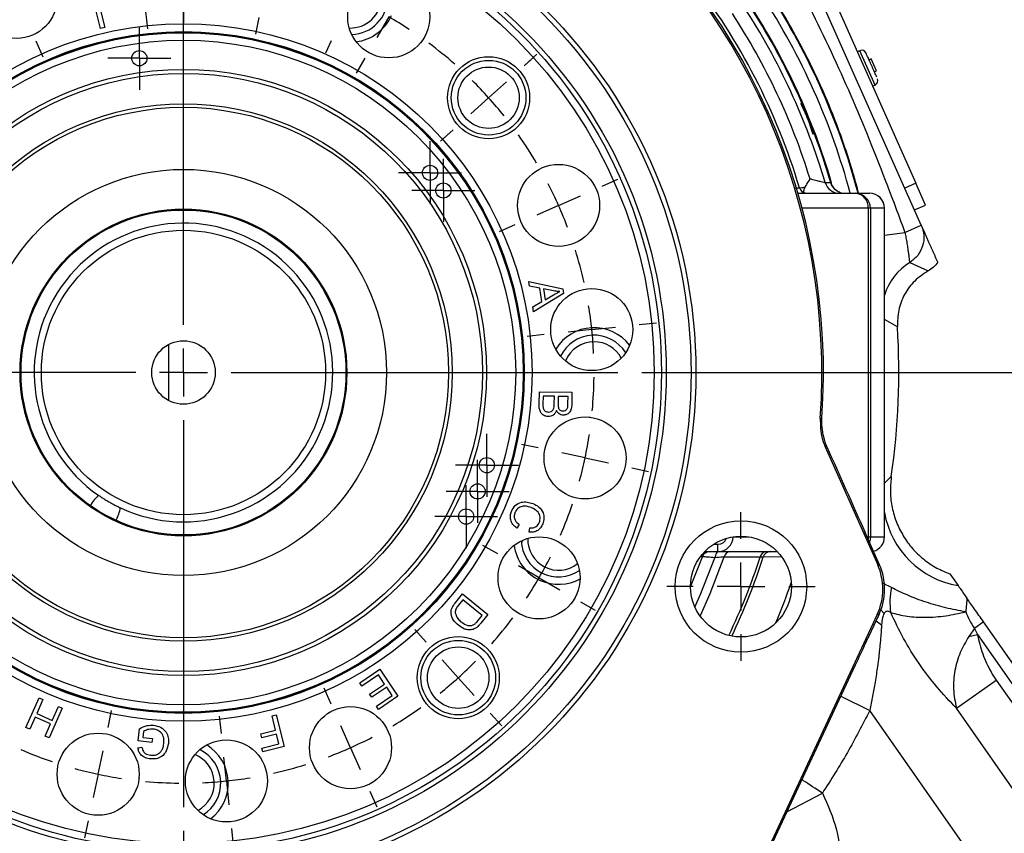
# Model space of a CAD drawing. Header units: inches. Extents: x 0.4 to 16.6, y 0.2 to 10.8.
# Tile 5 of 17: x 3.7 to 5.7, y 5.6 to 7.3. Entities that reach past the tile are written whole.
import ezdxf

# ---------------------------------------------------------------- set-up
doc = ezdxf.new("R2010")
doc.units = ezdxf.units.IN
doc.header["$MEASUREMENT"] = 0
doc.layers.add('SLD-0', color=7, linetype='Continuous', lineweight=25)
doc.styles.add('SLDTEXTSTYLE0', font='TXT', dxfattribs={"width": 0.75})
doc.dimstyles.new('SLDDIMSTYLE0', dxfattribs={"dimtxt": 0.145833, "dimasz": 0.13, "dimexe": 0, "dimexo": 0.0625, "dimgap": 0.036458, "dimtad": 0, "dimtih": 1, "dimtoh": 1, "dimdec": 1, "dimlfac": 2, "dimrnd": 1e-09, "dimzin": 12, "dimdsep": 46, "dimtxsty": 'SLDTEXTSTYLE0', "dimsah": 1, "dimcen": 0.09, "dimadec": 0, "dimazin": 3, "dimtfac": 1, "dimtdec": 1, "dimtofl": 0, "dimtmove": 0, "dimatfit": 3, "dimfxl": 0, "dimfrac": 2, "dimtolj": 1, "dimtzin": 12, "dimarcsym": 0})
doc.dimstyles.new('SLDDIMSTYLE1', dxfattribs={"dimtxt": 0.145833, "dimasz": 0.13, "dimexe": 0, "dimexo": 0.0625, "dimgap": 0.036458, "dimtad": 0, "dimtih": 1, "dimtoh": 1, "dimdec": 1, "dimlfac": 2, "dimrnd": 1e-09, "dimzin": 4, "dimdsep": 46, "dimtxsty": 'SLDTEXTSTYLE0', "dimsah": 1, "dimcen": 0.09, "dimadec": 0, "dimazin": 1, "dimtfac": 1, "dimtdec": 1, "dimtmove": 0, "dimatfit": 0, "dimfxl": 0, "dimfrac": 2, "dimtolj": 1, "dimtzin": 12, "dimarcsym": 0})

# ---------------------------------------------------------------- blocks, each defined once
blk = doc.blocks.new('_D')
at = {"layer": 'SLD-0', "color": 7}
for p, q in [((4.0799, 8.0255), (7.4722, 8.0255)), ((7.3472, 8.0255), (7.3472, 6.3613)), ((7.1856, 6.1), (7.1412, 6.1)), ((7.1412, 6.1), (7.1412, 5.8683)), ((7.5089, 6.1), (7.5532, 6.1)), ((7.5532, 6.1), (7.5532, 5.8683)), ((7.1412, 5.8683), (7.1856, 5.8683)), ((7.5532, 5.8683), (7.5089, 5.8683)), ((7.3472, 4.3571), (7.3472, 5.8388)), ((6.2698, 4.3571), (7.4722, 4.3571))]:
    blk.add_line(p, q, dxfattribs=at)
for points in [[(7.3472, 8.0255), (7.3272, 7.8955), (7.3672, 7.8955)], [(7.3472, 4.3571), (7.3672, 4.4871), (7.3272, 4.4871)]]:
    blk.add_solid(points, dxfattribs=at)
at = {"layer": 'SLD-0', "color": 7, "char_height": 0.14583, "attachment_point": 1, "style": 'SLDTEXTSTYLE0'}
for s, insert in [('7.3', (7.2126, 6.3176)), ('186', (7.1856, 6.0563))]:
    blk.add_mtext(s, dxfattribs=dict(at, insert=insert))
blk = doc.blocks.new('_D_3')
at = {"layer": 'SLD-0', "color": 7}
for p, q in [((4.9893, 6.528), (6.9159, 6.528)), ((6.7909, 6.528), (6.7909, 5.6245)), ((6.6292, 5.3632), (6.5849, 5.3632)), ((6.5849, 5.3632), (6.5849, 5.1315)), ((6.9525, 5.3632), (6.9968, 5.3632)), ((6.9968, 5.3632), (6.9968, 5.1315)), ((6.5849, 5.1315), (6.6292, 5.1315)), ((6.9968, 5.1315), (6.9525, 5.1315)), ((6.7909, 4.3571), (6.7909, 5.1019)), ((6.2698, 4.3571), (6.9159, 4.3571))]:
    blk.add_line(p, q, dxfattribs=at)
for points in [[(6.7909, 6.528), (6.7709, 6.398), (6.8109, 6.398)], [(6.7909, 4.3571), (6.8109, 4.4871), (6.7709, 4.4871)]]:
    blk.add_solid(points, dxfattribs=at)
at = {"layer": 'SLD-0', "color": 7, "char_height": 0.14583, "attachment_point": 1, "style": 'SLDTEXTSTYLE0'}
for s, insert in [('4.3', (6.6562, 5.5808)), ('110', (6.6292, 5.3195))]:
    blk.add_mtext(s, dxfattribs=dict(at, insert=insert))
blk = doc.blocks.new('_D_4')
at = {"layer": 'SLD-0', "color": 7}
for p, q in [((4.0299, 5.5686), (4.0299, 3.8371)), ((4.5142, 4.4219), (4.5142, 3.8371)), ((4.0299, 3.9621), (3.7799, 3.9621)), ((4.1485, 3.9621), (4.1041, 3.9621)), ((4.1041, 3.9621), (4.1041, 3.7304)), ((4.364, 3.9621), (4.4084, 3.9621)), ((4.4084, 3.9621), (4.4084, 3.7304)), ((4.5142, 3.9621), (4.7642, 3.9621)), ((4.1041, 3.7304), (4.1485, 3.7304)), ((4.4084, 3.7304), (4.364, 3.7304))]:
    blk.add_line(p, q, dxfattribs=at)
for points in [[(4.0299, 3.9621), (3.8999, 3.9821), (3.8999, 3.9421)], [(4.5142, 3.9621), (4.6442, 3.9421), (4.6442, 3.9821)]]:
    blk.add_solid(points, dxfattribs=at)
at = {"layer": 'SLD-0', "color": 7, "char_height": 0.14583, "attachment_point": 1, "style": 'SLDTEXTSTYLE0'}
for s, insert in [('1.0', (4.1216, 4.1796)), ('25', (4.1485, 3.9184))]:
    blk.add_mtext(s, dxfattribs=dict(at, insert=insert))
blk = doc.blocks.new('SW_CENTERMARKSYMBOL_2')
at = {"layer": 'SLD-0', "color": 0}
for p, q in [((0, 0.05), (0, 0.065875)), ((0, 0), (0, 0.05)), ((-0.05, 0), (-0.065875, 0)), ((0, 0), (-0.05, 0)), ((0, 0), (0, -0.05)), ((0, 0), (0.05, 0)), ((0.05, 0), (0.065875, 0)), ((0, -0.05), (0, -0.065875))]:
    blk.add_line(p, q, dxfattribs=at)
blk = doc.blocks.new('SW_CENTERMARKSYMBOL_3')
at = {"layer": 'SLD-0', "color": 0}
for p, q in [((0, 0.05), (0, 0.065875)), ((0, 0), (0, 0.05)), ((-0.05, 0), (-0.065875, 0)), ((0, 0), (-0.05, 0)), ((0, 0), (0, -0.05)), ((0, 0), (0.05, 0)), ((0.05, 0), (0.065875, 0)), ((0, -0.05), (0, -0.065875))]:
    blk.add_line(p, q, dxfattribs=at)
blk = doc.blocks.new('SW_CENTERMARKSYMBOL_4')
at = {"layer": 'SLD-0', "color": 0}
for p, q in [((0, 0.05), (0, 0.065875)), ((0, 0), (0, 0.05)), ((-0.05, 0), (-0.065875, 0)), ((0, 0), (-0.05, 0)), ((0, 0), (0, -0.05)), ((0, 0), (0.05, 0)), ((0.05, 0), (0.065875, 0)), ((0, -0.05), (0, -0.065875))]:
    blk.add_line(p, q, dxfattribs=at)
blk = doc.blocks.new('SW_CENTERMARKSYMBOL_5')
at = {"layer": 'SLD-0', "color": 0}
for p, q in [((0, 0.05), (0, 0.065875)), ((0, 0), (0, 0.05)), ((-0.05, 0), (-0.065875, 0)), ((0, 0), (-0.05, 0)), ((0, 0), (0, -0.05)), ((0, 0), (0.05, 0)), ((0.05, 0), (0.065875, 0)), ((0, -0.05), (0, -0.065875))]:
    blk.add_line(p, q, dxfattribs=at)
blk = doc.blocks.new('SW_CENTERMARKSYMBOL_6')
at = {"layer": 'SLD-0', "color": 0}
for p, q in [((0, 0.05), (0, 0.065875)), ((0, 0), (0, 0.05)), ((-0.05, 0), (-0.065875, 0)), ((0, 0), (-0.05, 0)), ((0, 0), (0, -0.05)), ((0, 0), (0.05, 0)), ((0.05, 0), (0.065875, 0)), ((0, -0.05), (0, -0.065875))]:
    blk.add_line(p, q, dxfattribs=at)
blk = doc.blocks.new('SW_CENTERMARKSYMBOL_7')
at = {"layer": 'SLD-0', "color": 0}
for p, q in [((0, 0.05), (0, 0.065875)), ((0, 0), (0, 0.05)), ((-0.05, 0), (-0.065875, 0)), ((0, 0), (-0.05, 0)), ((0, 0), (0, -0.05)), ((0, 0), (0.05, 0)), ((0.05, 0), (0.065875, 0)), ((0, -0.05), (0, -0.065875))]:
    blk.add_line(p, q, dxfattribs=at)
blk = doc.blocks.new('SW_CENTERMARKSYMBOL_10')
at = {"layer": 'SLD-0', "color": 0}
for p, q in [((0, 0.05), (0, 0.065875)), ((0, 0), (0, 0.05)), ((-0.05, 0), (-0.065875, 0)), ((0, 0), (-0.05, 0)), ((0, 0), (0, -0.05)), ((0, 0), (0.05, 0)), ((0.05, 0), (0.065875, 0)), ((0, -0.05), (0, -0.065875))]:
    blk.add_line(p, q, dxfattribs=at)
blk = doc.blocks.new('SW_CENTERMARKSYMBOL_11')
at = {"layer": 'SLD-0', "color": 0}
for p, q in [((0, 0.05), (0, 0.065875)), ((0, 0), (0, 0.05)), ((-0.05, 0), (-0.065875, 0)), ((0, 0), (-0.05, 0)), ((0, 0), (0, -0.05)), ((0, 0), (0.05, 0)), ((0.05, 0), (0.065875, 0)), ((0, -0.05), (0, -0.065875))]:
    blk.add_line(p, q, dxfattribs=at)
blk = doc.blocks.new('SW_CENTERMARKSYMBOL_12')
at = {"layer": 'SLD-0', "color": 0}
for p, q in [((0, 0.05), (0, 0.065875)), ((0, 0), (0, 0.05)), ((-0.05, 0), (-0.065875, 0)), ((0, 0), (-0.05, 0)), ((0, 0), (0, -0.05)), ((0, 0), (0.05, 0)), ((0.05, 0), (0.065875, 0)), ((0, -0.05), (0, -0.065875))]:
    blk.add_line(p, q, dxfattribs=at)
blk = doc.blocks.new('SW_CENTERMARKSYMBOL_13')
at = {"layer": 'SLD-0', "color": 0}
for p, q in [((0, 0.05), (0, 0.065875)), ((0, 0), (0, 0.05)), ((-0.05, 0), (-0.065875, 0)), ((0, 0), (-0.05, 0)), ((0, 0), (0, -0.05)), ((0, 0), (0.05, 0)), ((0.05, 0), (0.065875, 0)), ((0, -0.05), (0, -0.065875))]:
    blk.add_line(p, q, dxfattribs=at)
blk = doc.blocks.new('SW_CENTERMARKSYMBOL_14')
at = {"layer": 'SLD-0', "color": 0}
for p, q in [((0, 0.05), (0, 0.065875)), ((0, 0), (0, 0.05)), ((-0.05, 0), (-0.065875, 0)), ((0, 0), (-0.05, 0)), ((0, 0), (0, -0.05)), ((0, 0), (0.05, 0)), ((0.05, 0), (0.065875, 0)), ((0, -0.05), (0, -0.065875))]:
    blk.add_line(p, q, dxfattribs=at)
blk = doc.blocks.new('SW_CENTERMARKSYMBOL_15')
at = {"layer": 'SLD-0', "color": 0}
for p, q in [((0, 0.05), (0, 0.065875)), ((0, 0), (0, 0.05)), ((-0.05, 0), (-0.065875, 0)), ((0, 0), (-0.05, 0)), ((0, 0), (0, -0.05)), ((0, 0), (0.05, 0)), ((0.05, 0), (0.065875, 0)), ((0, -0.05), (0, -0.065875))]:
    blk.add_line(p, q, dxfattribs=at)
blk = doc.blocks.new('SW_CENTERMARKSYMBOL_18')
at = {"layer": 'SLD-0', "color": 0}
for p, q in [((0, 0.1), (0, 0.155475)), ((0, 0), (0, 0.05)), ((-0.1, 0), (-0.155475, 0)), ((0, 0), (-0.05, 0)), ((0, 0), (0, -0.05)), ((0, 0), (0.05, 0)), ((0.1, 0), (0.155475, 0)), ((0, -0.1), (0, -0.155475))]:
    blk.add_line(p, q, dxfattribs=at)
blk = doc.blocks.new('SW_CENTERMARKSYMBOL_24')
at = {"layer": 'SLD-0', "color": 0}
for p, q in [((-0.3495, -0.6851), (-0.3495, 0.1243)), ((-0.4289, -0.0299), (-0.4252, -0.0656)), ((-0.3495, -0.0257), (-0.3495, -0.0538)), ((0.0801, -0.0408), (0.0551, -0.0841)), ((-0.1917, -0.0423), (-0.1991, -0.0774)), ((-0.6584, -0.0914), (-0.6438, -0.1242)), ((-0.0407, -0.0914), (-0.0521, -0.117)), ((0.3634, -0.1431), (0.3901, -0.1191)), ((0.0301, -0.1274), (0.0122, -0.1586)), ((0.3634, -0.1431), (0.3843, -0.1243)), ((0.2891, -0.21), (0.3263, -0.1766)), ((0.2891, -0.21), (0.3263, -0.1766)), ((0.2891, -0.21), (0.2519, -0.2435)), ((0.2891, -0.21), (0.2519, -0.2435)), ((0.2148, -0.277), (0.1881, -0.301)), ((0.2148, -0.277), (0.1939, -0.2958)), ((0.5269, -0.3949), (0.5597, -0.3802)), ((0.4355, -0.4355), (0.4812, -0.4152)), ((0.4355, -0.4355), (0.3899, -0.4559)), ((0.3442, -0.4762), (0.3114, -0.4908)), ((0.5051, -0.6952), (0.4554, -0.7005)), ((0.5051, -0.6952), (0.5549, -0.69)), ((0.6046, -0.6848), (0.6403, -0.681)), ((0.4057, -0.7057), (0.3699, -0.7095)), ((-0.3495, -0.7851), (-0.3495, -0.7351)), ((-0.4495, -0.7851), (-1.2589, -0.7851)), ((-0.3495, -0.7851), (-0.3995, -0.7851)), ((-0.3495, -0.7851), (-0.3495, -0.8351)), ((-0.3495, -0.7851), (-0.2995, -0.7851)), ((-0.2495, -0.7851), (0.5598, -0.7851)), ((-0.3495, -0.8851), (-0.3495, -1.6945)), ((0.3932, -0.943), (0.3581, -0.9355)), ((0.4911, -0.9638), (0.4421, -0.9534)), ((0.4911, -0.9638), (0.54, -0.9741)), ((0.5889, -0.9845), (0.624, -0.992)), ((0.3081, -1.1648), (0.277, -1.1468)), ((0.3947, -1.2148), (0.3514, -1.1898)), ((0.3947, -1.2148), (0.438, -1.2398)), ((0.4813, -1.2648), (0.5124, -1.2827)), ((0.1586, -1.3494), (0.1345, -1.3227)), ((0.2255, -1.4237), (0.192, -1.3866)), ((0.2255, -1.4237), (0.259, -1.4609)), ((-0.0407, -1.4788), (-0.0553, -1.446)), ((-0.5074, -1.5279), (-0.5, -1.4927)), ((-0.2702, -1.5403), (-0.2739, -1.5046)), ((0.2924, -1.498), (0.3165, -1.5247)), ((0, -1.5702), (-0.0203, -1.5245)), ((-0.5282, -1.6257), (-0.5178, -1.5768)), ((0, -1.5702), (0.0203, -1.6158)), ((-0.2597, -1.6397), (-0.2649, -1.59)), ((-0.5282, -1.6257), (-0.5386, -1.6746)), ((-0.2597, -1.6397), (-0.2545, -1.6895)), ((0.0407, -1.6615), (0.0553, -1.6943)), ((-0.549, -1.7235), (-0.5565, -1.7586)), ((-0.2493, -1.7392), (-0.2455, -1.7749))]:
    blk.add_line(p, q, dxfattribs=at)
for start, end in [(56.6664, 60), (48.6671, 53.3329), (42, 45.3336), (42, 45.3336), (38.6664, 42), (38.6664, 42), (30.6671, 35.3329), (24, 27.3336), (20.6664, 24), (12.6671, 17.3329), (6, 9.3336), (2.6664, 6), (354.6671, 359.3329), (348, 351.3336), (344.6664, 348), (336.6671, 341.3329), (330, 333.3336), (326.6664, 330), (318.6671, 323.3329), (312, 315.3336), (308.6664, 312), (300.6671, 305.3329), (294, 297.3336), (246.6671, 251.3329), (290.6664, 294), (282.6671, 287.3329), (254.6664, 258), (258, 261.3336), (264.6671, 269.3329), (272.6664, 276), (276, 279.3336)]:
    blk.add_arc((-0.3495, -0.7851), 0.8594, start, end, dxfattribs=at)
blk = doc.blocks.new('SW_CENTERMARKSYMBOL_28')
at = {"layer": 'SLD-0', "color": 0}
for p, q in [((0, 0.05), (0, 0.065875)), ((0, 0), (0, 0.05)), ((-0.05, 0), (-0.065875, 0)), ((0, 0), (-0.05, 0)), ((0, 0), (0, -0.05)), ((0, 0), (0.05, 0)), ((0.05, 0), (0.065875, 0)), ((0, -0.05), (0, -0.065875))]:
    blk.add_line(p, q, dxfattribs=at)
blk = doc.blocks.new('SW_CENTERMARKSYMBOL_29')
at = {"layer": 'SLD-0', "color": 0}
for p, q in [((0, 0.05), (0, 0.065875)), ((0, 0), (0, 0.05)), ((-0.05, 0), (-0.065875, 0)), ((0, 0), (-0.05, 0)), ((0, 0), (0, -0.05)), ((0, 0), (0.05, 0)), ((0.05, 0), (0.065875, 0)), ((0, -0.05), (0, -0.065875))]:
    blk.add_line(p, q, dxfattribs=at)
blk = doc.blocks.new('SW_CENTERMARKSYMBOL_30')
at = {"layer": 'SLD-0', "color": 0}
for p, q in [((0, 0.05), (0, 0.065875)), ((0, 0), (0, 0.05)), ((-0.05, 0), (-0.065875, 0)), ((0, 0), (-0.05, 0)), ((0, 0), (0, -0.05)), ((0, 0), (0.05, 0)), ((0.05, 0), (0.065875, 0)), ((0, -0.05), (0, -0.065875))]:
    blk.add_line(p, q, dxfattribs=at)
blk = doc.blocks.new('SW_CENTERMARKSYMBOL_31')
at = {"layer": 'SLD-0', "color": 0}
for p, q in [((0, 0.05), (0, 0.065875)), ((0, 0), (0, 0.05)), ((-0.05, 0), (-0.065875, 0)), ((0, 0), (-0.05, 0)), ((0, 0), (0, -0.05)), ((0, 0), (0.05, 0)), ((0.05, 0), (0.065875, 0)), ((0, -0.05), (0, -0.065875))]:
    blk.add_line(p, q, dxfattribs=at)
blk = doc.blocks.new('SW_CENTERMARKSYMBOL_32')
at = {"layer": 'SLD-0', "color": 0}
for p, q in [((0, 0.05), (0, 0.065875)), ((0, 0), (0, 0.05)), ((-0.05, 0), (-0.065875, 0)), ((0, 0), (-0.05, 0)), ((0, 0), (0, -0.05)), ((0, 0), (0.05, 0)), ((0.05, 0), (0.065875, 0)), ((0, -0.05), (0, -0.065875))]:
    blk.add_line(p, q, dxfattribs=at)
blk = doc.blocks.new('SW_CENTERMARKSYMBOL_33')
at = {"layer": 'SLD-0', "color": 0}
for p, q in [((0, 0.05), (0, 0.065875)), ((0, 0), (0, 0.05)), ((-0.05, 0), (-0.065875, 0)), ((0, 0), (-0.05, 0)), ((0, 0), (0, -0.05)), ((0, 0), (0.05, 0)), ((0.05, 0), (0.065875, 0)), ((0, -0.05), (0, -0.065875))]:
    blk.add_line(p, q, dxfattribs=at)

msp = doc.modelspace()

# ---------------------------------------------------------------- linework, layer by layer
at = {"color": 7, "linetype": 'Continuous', "lineweight": 25}
for p, q in [((5.5744, 6.8365), (5.285, 7.4864)), ((5.3492, 7.4037), (5.5627, 6.9241)), ((3.8563, 7.2478), (3.8417, 7.3061)), ((3.8505, 7.3082), (3.865, 7.25)), ((3.865, 7.25), (3.8563, 7.2478)), ((5.4455, 7.2014), (5.4403, 7.199)), ((5.4697, 7.1841), (5.4651, 7.182)), ((5.4809, 7.159), (5.4697, 7.1841)), ((5.4763, 7.1569), (5.4809, 7.159)), ((5.4723, 7.1271), (5.4776, 7.1294)), ((5.3847, 6.9255), (5.3848, 6.9255)), ((5.5627, 6.9241), (5.5399, 6.9139)), ((5.5831, 6.8784), (5.5627, 6.9241)), ((5.3161, 6.903), (5.4365, 6.903)), ((5.4365, 6.903), (5.4661, 6.903)), ((5.4635, 6.1843), (5.4635, 6.8718)), ((5.4678, 6.8718), (5.4635, 6.8718)), ((5.4678, 6.8718), (5.4678, 6.1843)), ((5.4973, 6.8718), (5.4678, 6.8718)), ((5.4973, 6.5896), (5.4973, 6.8718)), ((5.4974, 6.5896), (5.4974, 6.8718)), ((5.5602, 6.8682), (5.5831, 6.8784)), ((5.5401, 6.8212), (5.5744, 6.8365)), ((5.5503, 6.758), (5.5886, 6.7406)), ((4.7528, 6.7181), (4.8241, 6.7029)), ((4.7543, 6.7087), (4.7528, 6.7181)), ((4.7758, 6.7045), (4.7543, 6.7087)), ((4.7803, 6.6764), (4.7758, 6.7045)), ((4.7835, 6.7031), (4.7871, 6.6803)), ((4.8044, 6.6988), (4.7835, 6.7031)), ((4.8241, 6.7029), (4.8257, 6.6934)), ((4.8257, 6.6934), (4.7628, 6.6552)), ((4.7871, 6.6803), (4.8046, 6.6903)), ((4.7612, 6.6653), (4.7803, 6.6764)), ((4.7628, 6.6552), (4.7612, 6.6653)), ((3.9989, 6.4692), (3.9989, 6.5868)), ((5.4973, 6.5896), (5.4974, 6.5896)), ((4.7743, 6.4617), (4.7748, 6.4878)), ((4.7748, 6.4878), (4.8431, 6.4866)), ((4.7827, 6.4786), (4.7824, 6.4616)), ((4.8062, 6.4782), (4.7827, 6.4786)), ((4.8059, 6.4624), (4.8062, 6.4782)), ((4.8143, 6.478), (4.814, 6.4633)), ((4.8349, 6.4777), (4.8143, 6.478)), ((4.8347, 6.464), (4.8349, 6.4777)), ((4.8431, 6.4866), (4.8427, 6.4609)), ((5.4973, 6.1843), (5.4973, 6.4665)), ((5.4973, 6.4665), (5.4974, 6.4665)), ((5.4974, 6.1843), (5.4974, 6.4665)), ((4.8779, 6.435), (4.8811, 6.4346)), ((5.366, 6.4184), (5.3662, 6.4325)), ((5.3733, 6.3722), (5.4831, 6.1255)), ((5.5115, 6.3104), (5.5114, 6.3091)), ((4.8455, 6.2671), (4.8424, 6.2681)), ((4.7328, 6.21), (4.7275, 6.2025)), ((4.7538, 6.1936), (4.755, 6.2026)), ((5.4674, 6.1692), (5.4568, 6.1929)), ((5.4635, 6.1843), (5.4678, 6.1843)), ((5.4678, 6.1843), (5.4973, 6.1843)), ((5.1486, 6.153), (5.1486, 6.1686)), ((5.4868, 6.1255), (5.4674, 6.1692)), ((5.1486, 6.153), (5.1207, 6.153)), ((5.2731, 6.153), (5.1486, 6.153)), ((5.4831, 6.1255), (5.4868, 6.1255)), ((5.6343, 6.1066), (5.6515, 6.0821)), ((4.5986, 6.0454), (4.614, 6.0645)), ((4.614, 6.0645), (4.667, 6.0216)), ((4.6146, 6.0524), (4.6055, 6.0411)), ((4.6551, 6.0197), (4.6146, 6.0524)), ((4.6461, 6.0085), (4.6551, 6.0197)), ((4.667, 6.0216), (4.6522, 6.0034)), ((5.4822, 6.0219), (5.0731, 5.1445)), ((5.4651, 5.9772), (5.4859, 6.0218)), ((5.4859, 6.0218), (5.4822, 6.0219)), ((5.7047, 6.006), (5.6854, 5.9925)), ((6.013, 5.5658), (5.7047, 6.006)), ((5.6854, 5.9925), (5.6736, 5.9756)), ((5.6736, 5.9756), (5.6918, 5.9798)), ((5.6854, 5.9925), (5.6918, 5.9798)), ((5.6918, 5.9798), (5.992, 5.5511)), ((5.0756, 5.142), (5.4367, 5.9164)), ((4.3988, 5.8786), (4.4409, 5.907)), ((4.4379, 5.8953), (4.4032, 5.8719)), ((4.4508, 5.8761), (4.4379, 5.8953)), ((4.4409, 5.907), (4.4789, 5.8506)), ((4.4032, 5.8719), (4.3988, 5.8786)), ((4.4196, 5.8551), (4.4508, 5.8761)), ((5.6478, 5.8254), (5.7314, 5.884)), ((5.7314, 5.884), (5.9735, 5.5382)), ((4.4241, 5.8484), (4.4196, 5.8551)), ((4.4553, 5.8695), (4.4241, 5.8484)), ((4.467, 5.8522), (4.4553, 5.8695)), ((3.6999, 5.7852), (3.7276, 5.8474)), ((3.7358, 5.8437), (3.7227, 5.8144)), ((3.7276, 5.8474), (3.7358, 5.8437)), ((4.4336, 5.8297), (4.467, 5.8522)), ((4.4789, 5.8506), (4.4381, 5.8231)), ((3.7227, 5.8144), (3.755, 5.8)), ((3.7763, 5.8256), (3.7486, 5.7635)), ((3.755, 5.8), (3.7681, 5.8293)), ((3.7681, 5.8293), (3.7763, 5.8256)), ((4.4381, 5.8231), (4.4336, 5.8297)), ((5.893, 5.2117), (5.4664, 5.8209)), ((5.8899, 5.4796), (5.6478, 5.8254)), ((3.7195, 5.807), (3.7081, 5.7815)), ((3.7518, 5.7926), (3.7195, 5.807)), ((3.7404, 5.7671), (3.7518, 5.7926)), ((4.2153, 5.8093), (4.224, 5.8115)), ((4.2228, 5.7793), (4.2153, 5.8093)), ((4.224, 5.8115), (4.2405, 5.7454)), ((3.7081, 5.7815), (3.6999, 5.7852)), ((3.935, 5.757), (3.9377, 5.7823)), ((3.9461, 5.7768), (3.9447, 5.7641)), ((4.1918, 5.7716), (4.2228, 5.7793)), ((4.1937, 5.7638), (4.1918, 5.7716)), ((4.2247, 5.7715), (4.1937, 5.7638)), ((4.2298, 5.751), (4.2247, 5.7715)), ((3.7486, 5.7635), (3.7404, 5.7671)), ((3.964, 5.754), (3.935, 5.757)), ((3.9447, 5.7641), (3.9648, 5.762)), ((3.9648, 5.762), (3.964, 5.754)), ((4.194, 5.7421), (4.2298, 5.751)), ((3.9345, 5.7425), (3.9429, 5.7439)), ((4.196, 5.7343), (4.194, 5.7421)), ((4.2405, 5.7454), (4.196, 5.7343)), ((3.769, 5.7124), (3.77, 5.7155)), ((3.9369, 5.68), (3.9365, 5.6768))]:
    msp.add_line(p, q, dxfattribs=at)
at = {"color": 8, "linetype": 'Continuous', "lineweight": 25}
for p, q in [((5.4776, 7.1294), (5.4455, 7.2014)), ((5.3112, 6.9142), (5.3195, 6.9142)), ((5.4635, 6.8718), (5.3248, 6.8718)), ((5.4973, 6.8718), (5.4974, 6.8718)), ((5.5244, 6.6233), (5.4974, 6.639)), ((5.4974, 6.2967), (5.5115, 6.3104)), ((5.1806, 6.1843), (5.2132, 6.1843)), ((5.4606, 6.1843), (5.4635, 6.1843)), ((5.4635, 6.1843), (5.4632, 6.1796)), ((5.4973, 6.1843), (5.4974, 6.1843)), ((4.7386, 6.1752), (4.7373, 6.1727)), ((5.1397, 6.1686), (5.1486, 6.1686)), ((5.0914, 6.0794), (5.116, 6.1426)), ((5.2798, 6.1419), (5.2434, 6.1421)), ((5.5117, 6.0781), (5.4948, 6.0868)), ((5.4899, 6.0314), (5.4964, 6.0236)), ((5.4796, 6.0083), (5.4913, 6.0001)), ((5.4061, 5.8506), (5.4664, 5.8209)), ((5.2931, 5.6084), (5.3673, 5.6477))]:
    msp.add_line(p, q, dxfattribs=at)
at = {"color": 7, "linetype": 'Continuous', "lineweight": 25, "flags": 128}
for points in [[(5.3731, 6.9254), (5.3779, 6.9254), (5.3847, 6.9255)], [(5.3628, 6.432), (5.3659, 6.4325), (5.3662, 6.4325)], [(5.3767, 6.3728), (5.3746, 6.3724), (5.3733, 6.3722)], [(5.151, 6.153), (5.1494, 6.1528), (5.148, 6.1521), (5.1466, 6.151), (5.1453, 6.1495), (5.1443, 6.1476), (5.1434, 6.1454), (5.1427, 6.143), (5.1423, 6.1404)]]:
    msp.add_lwpolyline(points, dxfattribs=at)
at = {"color": 8, "linetype": 'Continuous', "lineweight": 25, "flags": 128}
for points in [[(5.4678, 6.1843), (5.4672, 6.1782), (5.4657, 6.1732)], [(5.116, 6.1426), (5.1135, 6.1426), (5.1124, 6.1426)], [(5.1006, 6.037), (5.1132, 6.0652), (5.1423, 6.1404)], [(5.1612, 6.1418), (5.132, 6.0651), (5.1113, 6.0185)]]:
    msp.add_lwpolyline(points, dxfattribs=at)
at = {"color": 7, "linetype": 'Continuous', "lineweight": 25}
for centre, radius in [((4.0299, 6.528), 1.0725), ((4.0299, 6.528), 1.0625), ((4.0299, 6.528), 1.0105), ((4.0299, 6.528), 1.0005), ((4.0299, 6.528), 0.9855), ((3.6804, 7.3131), 0.0859), ((4.4596, 7.2723), 0.0859), ((4.0299, 6.528), 0.7296), ((4.0299, 6.528), 0.7133), ((4.0299, 6.528), 0.7123), ((4.0299, 6.528), 0.711), ((4.0299, 6.528), 0.6954), ((3.9375, 7.1856), 0.0159), ((4.6686, 7.103), 0.0859), ((4.6686, 7.103), 0.0781), ((4.0299, 6.528), 0.6344), ((4.0299, 6.528), 0.6258), ((4.6686, 7.103), 0.0642), ((4.0299, 6.528), 0.5625), ((4.0299, 6.528), 0.555), ((4.0299, 6.528), 0.425), ((4.546, 6.9459), 0.0159), ((4.815, 6.8776), 0.0859), ((4.5739, 6.9089), 0.0159), ((4.0299, 6.528), 0.342), ((4.0299, 6.528), 0.34), ((4.0299, 6.528), 0.2975), ((4.8846, 6.6178), 0.0859), ((4.0299, 6.528), 0.0665), ((4.8705, 6.3493), 0.0859), ((4.665, 6.3339), 0.0159), ((4.6456, 6.2792), 0.0159), ((4.6216, 6.2265), 0.0159), ((5.1969, 6.0801), 0.1375), ((4.7742, 6.0983), 0.0859), ((5.1969, 6.0801), 0.1055), ((4.605, 5.8894), 0.0859), ((4.605, 5.8894), 0.0781), ((4.605, 5.8894), 0.0643), ((4.3795, 5.7429), 0.0859), ((3.8513, 5.6874), 0.0859), ((4.1198, 5.6733), 0.0859)]:
    msp.add_circle(centre, radius, dxfattribs=at)
for centre, radius, start, end in [((4.0299, 6.528), 1.3397, 355.9122, 52.0878), ((4.0299, 6.528), 1.3363, 355.8789, 52.1211), ((4.0299, 6.528), 1.3461, 16.6719, 37.8828), ((4.3795, 7.3131), 0.0643, 267.7227, 0), ((4.3795, 7.3131), 0.0781, 271.9798, 0), ((4.0299, 6.528), 1.412, 16.35, 33.0877), ((4.0299, 6.528), 1.3727, 17.1729, 33.1634), ((4.0299, 6.528), 1.4007, 16.4824, 33.1634), ((4.3795, 7.3131), 0.0938, 277.2621, 336), ((5.4496, 7.1922), 0.01, 24, 114), ((5.4735, 7.1386), 0.01, 294, 24), ((5.403, 6.9342), 0.0312, 196.324, 269.9451), ((5.4147, 6.9342), 0.0312, 196.1931, 269.945), ((5.3344, 6.9185), 0.0155, 196.0868, 259.6775), ((5.4342, 6.8738), 0.0293, 356.0742, 85.4441), ((5.4365, 6.8718), 0.0312, 359.9756, 89.9756), ((5.4661, 6.8718), 0.0313, 0, 90), ((5.4661, 6.8718), 0.0312, 359.9756, 89.9756), ((4.0299, 6.528), 0.3125, 245.0053, 235.3929), ((4.8893, 6.528), 0.0938, 37.2621, 148.7379), ((4.0299, 6.528), 1.4975, 351.6439, 3.6483), ((4.8893, 6.528), 0.0781, 31.9798, 154.0202), ((4.8893, 6.528), 0.0643, 90, 158.2773), ((4.8893, 6.528), 0.0643, 27.7227, 90), ((5.4661, 6.1843), 0.0313, 284.7966, 0), ((4.815, 6.1785), 0.0938, 187.2621, 246), ((4.815, 6.1785), 0.0781, 181.9798, 304.0202), ((4.815, 6.1785), 0.0643, 177.7227, 308.2773), ((5.1307, 6.1374), 0.0156, 90.0512, 160.6355), ((5.1748, 6.1392), 0.0138, 93.2407, 169.2857), ((5.2506, 6.1391), 0.0139, 93.2897, 170.1069), ((5.2582, 6.1376), 0.0155, 90.2212, 163.0263), ((4.815, 6.1785), 0.0938, 246, 298.7379), ((5.6608, 6.0479), 0.1522, 168.5457, 188.378), ((4.0299, 5.6686), 0.0781, 301.9798, 63.16), ((4.0299, 5.6686), 0.0937, 307.2621, 58.7379), ((4.0299, 5.6686), 0.0643, 297.7227, 68.2773)]:
    msp.add_arc(centre, radius, start, end, dxfattribs=at)
at = {"color": 8, "linetype": 'Continuous', "lineweight": 25}
for centre, radius, start, end in [((4.0299, 6.528), 1.4611, 14.8715, 33.6814), ((4.0299, 6.528), 1.4453, 15.0381, 33.0786), ((4.0299, 6.528), 1.4136, 16.3005, 33.0786), ((5.4271, 7.5218), 0.7096, 275.6804, 279.1568), ((5.6165, 6.6519), 0.1251, 121.954, 162.2998), ((5.6822, 6.2672), 0.1877, 189.9356, 260.5716), ((5.4661, 6.1842), 0.0312, 284.8355, 0.02), ((4.0299, 6.528), 1.2734, 334.3282, 342.3574), ((4.0299, 6.528), 1.2673, 334.2624, 342.2437), ((4.0299, 6.528), 1.3461, 337.0831, 340.9169)]:
    msp.add_arc(centre, radius, start, end, dxfattribs=at)
at = {"color": 7, "linetype": 'Continuous', "lineweight": 25}
for centre, major_axis, ratio, start_param, end_param in [((5.4702, 6.1653), (-0.7056, 1.5849), 0.000604, 1.439256, 1.553132), ((3.8604, 6.232), (0.0271, 0.0473), 0.573576, 0.993346, 1.523448), ((3.8604, 6.232), (0.0271, 0.0473), 0.573576, 4.759737, 5.28984), ((5.1486, 6.1843), (0.0316, 0), 0.989063, 4.712389, 6.283185), ((5.3689, 6.0747), (-0.125, 0.0011), 0.999816, 2.714056, 3.569129), ((5.3726, 6.0746), (0.125, -0.0011), 0.999904, 5.855649, 6.710722)]:
    msp.add_ellipse(centre, major_axis=major_axis, ratio=ratio, start_param=start_param, end_param=end_param, dxfattribs=at)
at = {"color": 8, "linetype": 'Continuous', "lineweight": 25}
msp.add_ellipse((5.1486, 6.1843), major_axis=(0.0181, 0), ratio=0.861934, start_param=4.712389, end_param=6.07231, dxfattribs=at)
at = {"color": 7, "linetype": 'Continuous', "lineweight": 25}
for points, knots in [([(5.2957, 7.383), (5.3262, 7.322), (5.3865, 7.2012), (5.4682, 7.0136), (5.5158, 6.8862), (5.5401, 6.8212)], [0, 0, 0, 0, 0.3339052, 0.6605872, 1, 1, 1, 1]), ([(5.481, 7.1463), (5.4801, 7.1484), (5.4787, 7.1515), (5.476, 7.1575), (5.4737, 7.1627), (5.4713, 7.1681), (5.4682, 7.1751), (5.4645, 7.1834), (5.4616, 7.1899), (5.4599, 7.1937), (5.4591, 7.1956), (5.4587, 7.1964), (5.4588, 7.1962), (5.4588, 7.1962)], [0, 0, 0, 0, 0.144034, 0.222332, 0.300768, 0.379067, 0.457503, 0.601537, 0.745571, 0.823869, 0.902305, 0.980604, 1, 1, 1, 1]), ([(5.3483, 7.0262), (5.3446, 7.0375), (5.3374, 7.0597), (5.3271, 7.0805), (5.3221, 7.0907)], [0, 0, 0, 0, 0.510248, 1, 1, 1, 1]), ([(5.3315, 6.916), (5.3339, 6.9201), (5.3371, 6.9256), (5.3405, 6.9316), (5.3414, 6.9333), (5.3415, 6.9333)], [0, 0, 0, 0, 0.730944, 0.992246, 1, 1, 1, 1]), ([(5.3415, 6.9333), (5.3424, 6.9331), (5.3472, 6.9318), (5.3554, 6.9298), (5.3645, 6.9275), (5.3711, 6.9259), (5.3724, 6.9256), (5.3731, 6.9254)], [0, 0, 0, 0, 0.062631, 0.318116, 0.556054, 0.780978, 1, 1, 1, 1]), ([(5.3989, 6.9075), (5.3961, 6.9095), (5.3904, 6.9136), (5.3864, 6.9206), (5.385, 6.9247), (5.3848, 6.9255)], [0, 0, 0, 0, 0.441325, 0.898476, 1, 1, 1, 1]), ([(5.3195, 6.9142), (5.3201, 6.9143), (5.3215, 6.9145), (5.3261, 6.9152), (5.3301, 6.9158), (5.3315, 6.916)], [0, 0, 0, 0, 0.342073, 0.78066, 1, 1, 1, 1]), ([(5.3316, 6.9032), (5.3306, 6.9037), (5.3286, 6.9045), (5.3283, 6.908), (5.3294, 6.9122), (5.3309, 6.915), (5.3315, 6.916)], [0, 0, 0, 0, 0.295655, 0.579466, 0.848349, 1, 1, 1, 1]), ([(5.4037, 6.9053), (5.4028, 6.9055), (5.401, 6.906), (5.3996, 6.907), (5.3989, 6.9075)], [0, 0, 0, 0, 0.497172, 1, 1, 1, 1]), ([(5.609, 6.7586), (5.6081, 6.7606), (5.6064, 6.7644), (5.6038, 6.7703), (5.6012, 6.7762), (5.5985, 6.7821), (5.5959, 6.7882), (5.5932, 6.7942), (5.5904, 6.8003), (5.5876, 6.8066), (5.5848, 6.8131), (5.5822, 6.8189), (5.58, 6.8238), (5.5782, 6.8279), (5.5767, 6.8312), (5.5755, 6.834), (5.5749, 6.8353), (5.5746, 6.836), (5.5744, 6.8363), (5.5744, 6.8365)], [0, 0, 0, 0, 0.1288933, 0.2475797, 0.3560596, 0.4608365, 0.5613974, 0.6510692, 0.729854, 0.8124305, 0.8797571, 0.9318492, 0.9607868, 0.9816138, 0.9944274, 0.9979621, 0.9991116, 0.9995759, 1, 1, 1, 1]), ([(5.5401, 6.8212), (5.5408, 6.8174), (5.5423, 6.8096), (5.5443, 6.7978), (5.546, 6.7869), (5.5474, 6.7771), (5.5485, 6.7691), (5.5493, 6.763), (5.5499, 6.759), (5.5502, 6.7583), (5.5503, 6.758)], [0, 0, 0, 0, 0.122518, 0.250162, 0.383182, 0.50013, 0.630923, 0.750209, 0.875321, 1, 1, 1, 1]), ([(5.5886, 6.7406), (5.5788, 6.7341), (5.5592, 6.721), (5.5382, 6.692), (5.525, 6.6588), (5.5246, 6.6351), (5.5244, 6.6233)], [0, 0, 0, 0, 0.249524, 0.499354, 0.74934, 1, 1, 1, 1]), ([(5.609, 6.7586), (5.6061, 6.7551), (5.6003, 6.7479), (5.5925, 6.743), (5.5886, 6.7406)], [0, 0, 0, 0, 0.499969, 1, 1, 1, 1]), ([(4.8178, 6.6972), (4.8153, 6.6974), (4.8108, 6.6977), (4.8063, 6.6985), (4.8044, 6.6988)], [0, 0, 0, 0, 0.55997, 1, 1, 1, 1]), ([(4.8046, 6.6903), (4.807, 6.6916), (4.8114, 6.6941), (4.8158, 6.6963), (4.8178, 6.6972)], [0, 0, 0, 0, 0.56001, 1, 1, 1, 1]), ([(5.4973, 6.4665), (5.4973, 6.4873), (5.4973, 6.5283), (5.4973, 6.5694), (5.4973, 6.5896)], [0, 0, 0, 0, 0.507779, 1, 1, 1, 1]), ([(4.7937, 6.4358), (4.7914, 6.436), (4.7869, 6.4366), (4.7807, 6.4401), (4.7746, 6.4483), (4.7744, 6.4562), (4.7743, 6.4617)], [0, 0, 0, 0, 0.187123, 0.374293, 0.560768, 1, 1, 1, 1]), ([(4.7824, 6.4616), (4.7824, 6.4604), (4.7823, 6.4583), (4.7825, 6.4563), (4.7826, 6.4554)], [0, 0, 0, 0, 0.560116, 1, 1, 1, 1]), ([(4.7826, 6.4554), (4.7829, 6.4538), (4.7836, 6.4508), (4.7865, 6.4473), (4.7902, 6.4455), (4.7926, 6.4453), (4.7939, 6.4452)], [0, 0, 0, 0, 0.280492, 0.559269, 0.779538, 1, 1, 1, 1]), ([(4.7939, 6.4452), (4.7959, 6.4454), (4.7989, 6.4457), (4.8022, 6.4481), (4.8057, 6.453), (4.8058, 6.4582), (4.8059, 6.4624)], [0, 0, 0, 0, 0.2492605, 0.3748629, 0.5005063, 1, 1, 1, 1]), ([(4.814, 6.4633), (4.814, 6.4616), (4.8139, 6.4587), (4.8144, 6.4559), (4.8146, 6.4546)], [0, 0, 0, 0, 0.560338, 1, 1, 1, 1]), ([(4.8146, 6.4546), (4.815, 6.4535), (4.8158, 6.4512), (4.819, 6.4481), (4.822, 6.4477), (4.8239, 6.4475)], [0, 0, 0, 0, 0.281336, 0.561648, 1, 1, 1, 1]), ([(4.8239, 6.4475), (4.8258, 6.4477), (4.8287, 6.448), (4.8318, 6.4503), (4.8349, 6.4552), (4.8348, 6.4601), (4.8347, 6.464)], [0, 0, 0, 0, 0.248946, 0.374298, 0.499577, 1, 1, 1, 1]), ([(4.8427, 6.4609), (4.8426, 6.4579), (4.8423, 6.4519), (4.8385, 6.4441), (4.8319, 6.4394), (4.8272, 6.4389), (4.8248, 6.4386)], [0, 0, 0, 0, 0.2812358, 0.5601574, 0.7801851, 1, 1, 1, 1]), ([(4.8105, 6.4484), (4.8097, 6.4464), (4.8082, 6.4424), (4.8038, 6.4383), (4.7987, 6.436), (4.7954, 6.4359), (4.7937, 6.4358)], [0, 0, 0, 0, 0.280188, 0.55955, 0.779677, 1, 1, 1, 1]), ([(4.8248, 6.4386), (4.8231, 6.4388), (4.8197, 6.4392), (4.8142, 6.4423), (4.8119, 6.4461), (4.8105, 6.4484)], [0, 0, 0, 0, 0.280535, 0.561106, 1, 1, 1, 1]), ([(5.3628, 6.432), (5.363, 6.4178), (5.3633, 6.3971), (5.3709, 6.3781), (5.3733, 6.3722)], [0, 0, 0, 0, 0.686569, 1, 1, 1, 1]), ([(5.3767, 6.3728), (5.376, 6.3744), (5.3698, 6.3888), (5.3678, 6.4045), (5.366, 6.4184)], [0, 0, 0, 0, 0.113136, 1, 1, 1, 1]), ([(5.5114, 6.3091), (5.5104, 6.2982), (5.5085, 6.2769), (5.5126, 6.2449), (5.5216, 6.2143), (5.536, 6.1854), (5.5549, 6.1594), (5.5787, 6.1367), (5.6052, 6.1185), (5.6251, 6.1104), (5.6343, 6.1066)], [0, 0, 0, 0, 0.1276377, 0.2500041, 0.3754641, 0.5000025, 0.6257802, 0.7500098, 0.8839197, 1, 1, 1, 1]), ([(3.8524, 6.2708), (3.8543, 6.2696), (3.8576, 6.2673), (3.8652, 6.2624), (3.8732, 6.2576), (3.8811, 6.2532), (3.888, 6.2496), (3.8938, 6.2467), (3.8966, 6.2454), (3.8979, 6.2448)], [0, 0, 0, 0, 0.185396, 0.333902, 0.483371, 0.610994, 0.734296, 0.872648, 1, 1, 1, 1]), ([(4.7163, 6.2368), (4.7185, 6.2415), (4.7229, 6.2508), (4.7365, 6.2573), (4.7496, 6.2574), (4.7573, 6.2551), (4.7611, 6.2539)], [0, 0, 0, 0, 0.2799939, 0.5581218, 0.7789331, 1, 1, 1, 1]), ([(4.7578, 6.2452), (4.7542, 6.2464), (4.7471, 6.2487), (4.7363, 6.2483), (4.7279, 6.2427), (4.7252, 6.2374), (4.7238, 6.2348)], [0, 0, 0, 0, 0.281213, 0.560499, 0.78001, 1, 1, 1, 1]), ([(4.7748, 6.2145), (4.7758, 6.2181), (4.7778, 6.2254), (4.772, 6.2384), (4.7632, 6.2427), (4.7578, 6.2452)], [0, 0, 0, 0, 0.280334, 0.559579, 1, 1, 1, 1]), ([(4.7611, 6.2539), (4.7656, 6.2518), (4.7746, 6.2475), (4.7831, 6.2358), (4.7851, 6.2228), (4.783, 6.2153), (4.7819, 6.2115)], [0, 0, 0, 0, 0.280449, 0.559492, 0.779579, 1, 1, 1, 1]), ([(4.7275, 6.2025), (4.7246, 6.2048), (4.7189, 6.2094), (4.7144, 6.219), (4.7138, 6.2286), (4.7155, 6.2341), (4.7163, 6.2368)], [0, 0, 0, 0, 0.280246, 0.559513, 0.77957, 1, 1, 1, 1]), ([(4.7238, 6.2348), (4.7231, 6.2322), (4.7216, 6.227), (4.724, 6.2172), (4.7295, 6.2127), (4.7328, 6.21)], [0, 0, 0, 0, 0.280854, 0.561218, 1, 1, 1, 1]), ([(4.7819, 6.2115), (4.7805, 6.2085), (4.7776, 6.2023), (4.7701, 6.1963), (4.7618, 6.1934), (4.7565, 6.1935), (4.7538, 6.1936)], [0, 0, 0, 0, 0.280104, 0.559452, 0.779586, 1, 1, 1, 1]), ([(4.755, 6.2026), (4.7574, 6.2026), (4.762, 6.2025), (4.7683, 6.2051), (4.7725, 6.2094), (4.774, 6.2128), (4.7748, 6.2145)], [0, 0, 0, 0, 0.280462, 0.55954, 0.779576, 1, 1, 1, 1]), ([(5.1423, 6.1404), (5.1369, 6.1409), (5.1262, 6.1417), (5.1181, 6.1424), (5.1165, 6.1425), (5.116, 6.1426)], [0, 0, 0, 0, 0.386711, 0.77714, 1, 1, 1, 1]), ([(5.2434, 6.1421), (5.2421, 6.142), (5.2406, 6.1418), (5.2374, 6.1416), (5.2369, 6.1415)], [0, 0, 0, 0, 0.841731, 1, 1, 1, 1]), ([(5.1612, 6.1418), (5.1602, 6.1417), (5.1552, 6.1413), (5.148, 6.1408), (5.1423, 6.1404)], [0, 0, 0, 0, 0.201804, 1, 1, 1, 1]), ([(5.2369, 6.1415), (5.2315, 6.1415), (5.2063, 6.1416), (5.181, 6.1417), (5.1612, 6.1418)], [0, 0, 0, 0, 0.213576, 1, 1, 1, 1]), ([(5.6515, 6.0821), (5.6519, 6.0815), (5.6527, 6.0803), (5.6581, 6.0726), (5.6651, 6.0626), (5.6697, 6.0561)], [0, 0, 0, 0, 0.2449818, 0.500072, 1, 1, 1, 1]), ([(5.6674, 6.0272), (5.6535, 6.0297), (5.6255, 6.0347), (5.5839, 6.047), (5.5445, 6.0616), (5.5227, 6.0726), (5.5117, 6.0781)], [0, 0, 0, 0, 0.247091, 0.496105, 0.745903, 1, 1, 1, 1]), ([(4.6054, 5.999), (4.6017, 6.0025), (4.5944, 6.0093), (4.5889, 6.0228), (4.5915, 6.0359), (4.5962, 6.0422), (4.5986, 6.0454)], [0, 0, 0, 0, 0.28083, 0.559911, 0.779048, 1, 1, 1, 1]), ([(4.6055, 6.0411), (4.6033, 6.0385), (4.5995, 6.0338), (4.5989, 6.0278), (4.5987, 6.0251)], [0, 0, 0, 0, 0.561841, 1, 1, 1, 1]), ([(5.6697, 6.0561), (5.6695, 6.0518), (5.6691, 6.0433), (5.668, 6.0325), (5.6674, 6.0272)], [0, 0, 0, 0, 0.509118, 1, 1, 1, 1]), ([(5.7047, 6.006), (5.6982, 6.0153), (5.6852, 6.0339), (5.6748, 6.0487), (5.6697, 6.0561)], [0, 0, 0, 0, 0.500695, 1, 1, 1, 1]), ([(4.5987, 6.0251), (4.6001, 6.021), (4.6026, 6.0135), (4.6087, 6.0084), (4.6113, 6.0062)], [0, 0, 0, 0, 0.557388, 1, 1, 1, 1]), ([(5.4964, 6.0236), (5.4952, 6.0206), (5.4924, 6.0138), (5.4917, 6.0051), (5.4913, 6.0001)], [0, 0, 0, 0, 0.434711, 1, 1, 1, 1]), ([(5.5103, 6.0257), (5.5088, 6.0266), (5.5059, 6.0283), (5.5019, 6.0284), (5.4987, 6.0268), (5.4972, 6.0247), (5.4964, 6.0236)], [0, 0, 0, 0, 0.256493, 0.49953, 0.734154, 1, 1, 1, 1]), ([(5.5103, 6.0257), (5.5214, 6.0228), (5.5435, 6.017), (5.5834, 6.015), (5.6253, 6.0178), (5.6534, 6.0241), (5.6674, 6.0272)], [0, 0, 0, 0, 0.254126, 0.503975, 0.752997, 1, 1, 1, 1]), ([(5.6478, 5.8254), (5.6338, 5.8401), (5.606, 5.8694), (5.5689, 5.9189), (5.5362, 5.9713), (5.5189, 6.0076), (5.5103, 6.0257)], [0, 0, 0, 0, 0.250086, 0.500078, 0.750037, 1, 1, 1, 1]), ([(5.6674, 6.0272), (5.6697, 6.0214), (5.6744, 6.0097), (5.6817, 5.9982), (5.6854, 5.9925)], [0, 0, 0, 0, 0.497616, 1, 1, 1, 1]), ([(4.6338, 5.9899), (4.6309, 5.9896), (4.6251, 5.9891), (4.6151, 5.9921), (4.6091, 5.9964), (4.6054, 5.999)], [0, 0, 0, 0, 0.279767, 0.559897, 1, 1, 1, 1]), ([(4.6113, 6.0062), (4.6158, 6.003), (4.6219, 5.9986), (4.6318, 5.998), (4.6357, 5.9996), (4.6376, 6.0004)], [0, 0, 0, 0, 0.558838, 0.779794, 1, 1, 1, 1]), ([(4.6376, 6.0004), (4.6394, 6.0017), (4.6425, 6.0041), (4.645, 6.0072), (4.6461, 6.0085)], [0, 0, 0, 0, 0.559285, 1, 1, 1, 1]), ([(4.6522, 6.0034), (4.6508, 6.0016), (4.6482, 5.9985), (4.6452, 5.9958), (4.6438, 5.9946)], [0, 0, 0, 0, 0.560154, 1, 1, 1, 1]), ([(5.4913, 6.0001), (5.4911, 5.9971), (5.4907, 5.9907), (5.4899, 5.9805), (5.4889, 5.9694), (5.4879, 5.9583), (5.4866, 5.946), (5.485, 5.9312), (5.4821, 5.9088), (5.478, 5.8814), (5.4727, 5.8505), (5.4685, 5.8308), (5.4664, 5.8209)], [0, 0, 0, 0, 0.055436, 0.115618, 0.180553, 0.250244, 0.306817, 0.389966, 0.499688, 0.680432, 0.838718, 1, 1, 1, 1]), ([(4.6438, 5.9946), (4.6421, 5.9934), (4.639, 5.9912), (4.6354, 5.9903), (4.6338, 5.9899)], [0, 0, 0, 0, 0.559954, 1, 1, 1, 1]), ([(5.4367, 5.9164), (5.442, 5.9276), (5.4514, 5.9478), (5.4609, 5.9681), (5.4651, 5.9772)], [0, 0, 0, 0, 0.5528697, 1, 1, 1, 1]), ([(5.6918, 5.9798), (5.6934, 5.9729), (5.6965, 5.9593), (5.7027, 5.9392), (5.7106, 5.9199), (5.72, 5.9013), (5.7276, 5.8897), (5.7314, 5.884)], [0, 0, 0, 0, 0.202458, 0.40258, 0.602849, 0.802727, 1, 1, 1, 1]), ([(5.6736, 5.9756), (5.6673, 5.9646), (5.6542, 5.9419), (5.6435, 5.9042), (5.64, 5.8643), (5.6451, 5.8386), (5.6478, 5.8254)], [0, 0, 0, 0, 0.232349, 0.477889, 0.732645, 1, 1, 1, 1]), ([(3.9377, 5.7823), (3.9429, 5.7851), (3.9521, 5.7901), (3.9625, 5.79), (3.9671, 5.79)], [0, 0, 0, 0, 0.559911, 1, 1, 1, 1]), ([(3.9667, 5.7818), (3.9626, 5.7817), (3.9553, 5.7817), (3.9489, 5.7783), (3.9461, 5.7768)], [0, 0, 0, 0, 0.559503, 1, 1, 1, 1]), ([(3.9889, 5.7517), (3.9891, 5.7557), (3.9895, 5.7636), (3.9845, 5.7741), (3.9759, 5.7799), (3.9698, 5.7812), (3.9667, 5.7818)], [0, 0, 0, 0, 0.280794, 0.559332, 0.779373, 1, 1, 1, 1]), ([(3.9671, 5.79), (3.9722, 5.7889), (3.9825, 5.7868), (3.9939, 5.7766), (3.9986, 5.7637), (3.9984, 5.7554), (3.9983, 5.7513)], [0, 0, 0, 0, 0.280166, 0.558994, 0.779269, 1, 1, 1, 1]), ([(3.9983, 5.7513), (3.9972, 5.7462), (3.9951, 5.7359), (3.9856, 5.724), (3.9727, 5.7189), (3.9645, 5.7192), (3.9603, 5.7193)], [0, 0, 0, 0, 0.2803691, 0.5593229, 0.7793026, 1, 1, 1, 1]), ([(3.9849, 5.7383), (3.986, 5.7407), (3.9879, 5.745), (3.9886, 5.7497), (3.9889, 5.7517)], [0, 0, 0, 0, 0.5597569, 1, 1, 1, 1]), ([(3.9603, 5.7193), (3.9569, 5.7199), (3.9499, 5.7211), (3.9412, 5.7264), (3.9362, 5.7343), (3.9351, 5.7398), (3.9345, 5.7425)], [0, 0, 0, 0, 0.2803987, 0.5599023, 0.7795064, 1, 1, 1, 1]), ([(3.9429, 5.7439), (3.9435, 5.7414), (3.9445, 5.7365), (3.9507, 5.7293), (3.9572, 5.7279), (3.9611, 5.727)], [0, 0, 0, 0, 0.281561, 0.560923, 1, 1, 1, 1]), ([(3.9611, 5.727), (3.9637, 5.7269), (3.969, 5.7266), (3.9761, 5.729), (3.9815, 5.7331), (3.9837, 5.7366), (3.9849, 5.7383)], [0, 0, 0, 0, 0.28028, 0.559965, 0.77983, 1, 1, 1, 1])]:
    msp.add_open_spline(points, degree=3, knots=knots, dxfattribs=at)
at = {"color": 8, "linetype": 'Continuous', "lineweight": 25}
for points, knots in [([(5.4431, 6.903), (5.4414, 6.9096), (5.437, 6.9267), (5.4285, 6.9557), (5.4178, 6.9897), (5.406, 7.0239), (5.3939, 7.0563), (5.3767, 7.0992), (5.353, 7.1529), (5.3208, 7.2166), (5.2858, 7.2787), (5.2599, 7.3185), (5.247, 7.3384)], [0, 0, 0, 0, 0.042582, 0.110785, 0.189703, 0.265149, 0.33714, 0.405694, 0.553976, 0.702758, 0.851277, 1, 1, 1, 1]), ([(5.3673, 5.6477), (5.3533, 5.6569), (5.3379, 5.667), (5.3257, 5.6751), (5.3246, 5.6758)], [0, 0, 0, 0, 0.907708, 1, 1, 1, 1])]:
    msp.add_open_spline(points, degree=3, knots=knots, dxfattribs=at)
at = {"color": 7, "linetype": 'Continuous', "lineweight": 25}
for points in [[(5.5744, 6.8365), (5.5767, 6.8293), (5.5813, 6.8151), (5.5781, 6.7924), (5.5681, 6.7719), (5.5562, 6.7626), (5.5503, 6.758)], [(5.4664, 5.8209), (5.4512, 5.7912), (5.4209, 5.732), (5.3852, 5.6758), (5.3673, 5.6477)], [(5.3673, 5.6477), (5.3787, 5.6225), (5.4015, 5.5722), (5.4049, 5.517), (5.4066, 5.4894)]]:
    msp.add_open_spline(points, degree=3, dxfattribs=at)

# ---------------------------------------------------------------- block references
at = {"layer": 'SLD-0', "color": 7}
for name, p in [('SW_CENTERMARKSYMBOL_24', (4.3795, 7.3131)), ('SW_CENTERMARKSYMBOL_7', (3.9375, 7.1856)), ('SW_CENTERMARKSYMBOL_15', (3.9375, 7.1856)), ('SW_CENTERMARKSYMBOL_33', (3.9375, 7.1856)), ('SW_CENTERMARKSYMBOL_6', (4.546, 6.9459)), ('SW_CENTERMARKSYMBOL_14', (4.546, 6.9459)), ('SW_CENTERMARKSYMBOL_32', (4.546, 6.9459)), ('SW_CENTERMARKSYMBOL_5', (4.5739, 6.9089)), ('SW_CENTERMARKSYMBOL_13', (4.5739, 6.9089)), ('SW_CENTERMARKSYMBOL_31', (4.5739, 6.9089)), ('SW_CENTERMARKSYMBOL_4', (4.665, 6.3339)), ('SW_CENTERMARKSYMBOL_12', (4.665, 6.3339)), ('SW_CENTERMARKSYMBOL_30', (4.665, 6.3339)), ('SW_CENTERMARKSYMBOL_3', (4.6456, 6.2792)), ('SW_CENTERMARKSYMBOL_11', (4.6456, 6.2792)), ('SW_CENTERMARKSYMBOL_29', (4.6456, 6.2792)), ('SW_CENTERMARKSYMBOL_2', (4.6216, 6.2265)), ('SW_CENTERMARKSYMBOL_10', (4.6216, 6.2265)), ('SW_CENTERMARKSYMBOL_28', (4.6216, 6.2265)), ('SW_CENTERMARKSYMBOL_18', (5.1969, 6.0801))]:
    msp.add_blockref(name, p, dxfattribs=at)

# ---------------------------------------------------------------- dimensions: what is measured, and where the dimension line sits
for base, p1, picture, middle in [((7.3472, 4.3571), (4.0299, 8.0255), '_D', (7.3472, 6.1)), ((6.7909, 4.3571), (4.9393, 6.528), '_D_3', (6.7909, 5.3632))]:
    dim = msp.add_linear_dim(base=base, p1=p1, p2=(6.2198, 4.3571), angle=90, dimstyle='SLDDIMSTYLE0', dxfattribs=at)
    dim.commit()
    dim.dimension.update_dxf_attribs({"geometry": picture, "text_midpoint": middle, "dimtype": 160})
dim = msp.add_linear_dim(base=(4.5142, 3.9621), p1=(4.0299, 5.6186), p2=(4.5142, 4.4719), dimstyle='SLDDIMSTYLE1', dxfattribs=at)
dim.commit()
dim.dimension.update_dxf_attribs({"geometry": '_D_4', "text_midpoint": (4.2563, 3.9621), "dimtype": 160})

doc.saveas('drawing.dxf')
